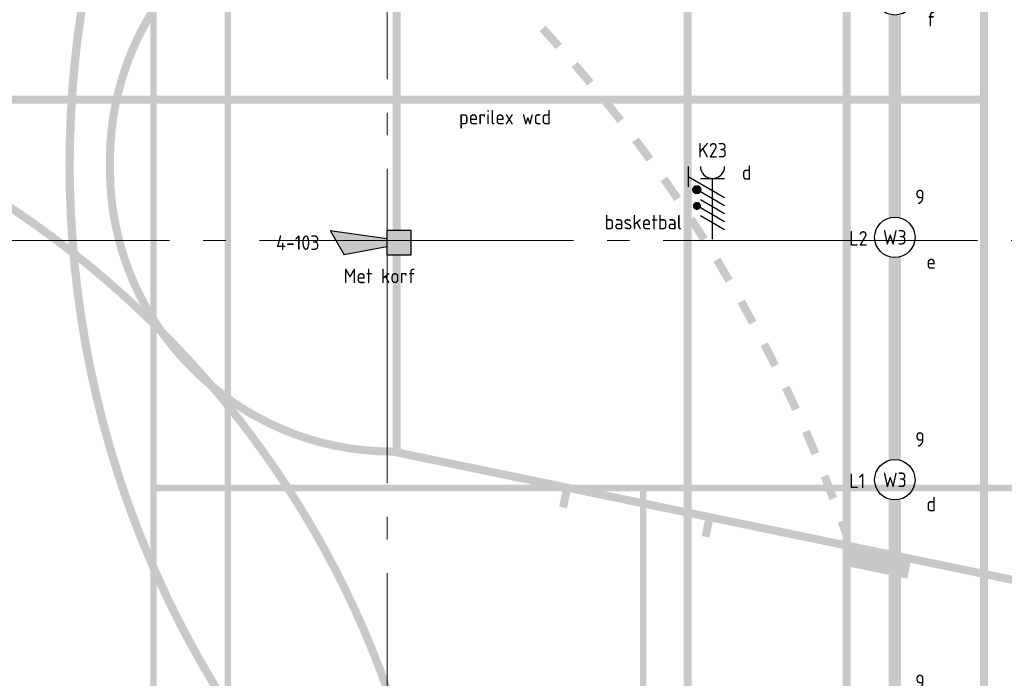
# Model space of a CAD drawing. Header units: millimetres. Extents: x -38031 to 123247, y -16330 to 129979.
# Tile 43 of 235: x -11983 to -5889, y 17767 to 21841. Entities that reach past the tile are written whole.
import ezdxf
from ezdxf.enums import TextEntityAlignment as Align

# ---------------------------------------------------------------- set-up
doc = ezdxf.new("R2010")
doc.units = ezdxf.units.MM
doc.header["$LTSCALE"] = 50
doc.linetypes.add('STYLE_11', pattern=[5, 3.88885498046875, -0.416717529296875, 0.2777862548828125, -0.4166412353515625])
for name, color, linetype in [('AL$1A---_ALGEMEEN', 8, 'Continuous'), ('AM$1A---_ARCERING', 8, 'Continuous'), ('BOUWKUNDIG', 8, 'Continuous'), ('EB6511--_ATTRIB', 2, 'Continuous'), ('EL6222--', 3, 'Continuous'), ('EL6511--', 3, 'Continuous')]:
    doc.layers.add(name, color=color, linetype=linetype)
doc.layers.add('Armaturen levering door W-aannemer', color=3, linetype='Continuous', plot=False)
doc.layers.add('stramien', color=1, linetype='STYLE_11', lineweight=15)
doc.styles.add('BURO-018', font='iso.shx', dxfattribs={"height": 90})

# ---------------------------------------------------------------- blocks, each defined once
blk = doc.blocks.new('1115B6LL1500')
at = {"color": 0, "linetype": 'Continuous'}
blk.add_circle((0, 0), 2.5, dxfattribs=at)
at = {"color": 0}
for points in [[(-2.5, 0.75), (-15, 0.75), (-2.5, -0.75), (-15, -0.75)], [(2.5, 0.75), (15, 0.75), (2.5, -0.75), (15, -0.75)]]:
    blk.add_solid(points, dxfattribs=at)
at = {"color": 0, "linetype": 'Continuous', "style": 'BURO-018'}
for tag, p in [('E_GKAST', (0, 8)), ('E_GROEP', (0, 5)), ('E_SGROEP', (4.5, 5)), ('E_ARMCODE', (0, 0)), ('E_SLET', (4.5, -3))]:
    blk.add_attdef(tag, text='', height=1.8, dxfattribs=at).set_placement(p, align=Align.MIDDLE)
blk = doc.blocks.new('E00418')
at = {"color": 0, "linetype": 'Continuous'}
for p, q in [((-3, 9.98205080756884), (-3, 7.482050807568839)), ((-3, 8.73205080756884), (1.5, 6.133974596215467)), ((-1.5, 8.5), (1.5, 8.499999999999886)), ((0, 1), (0, 8.5)), ((1.5, 5.13397459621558), (-1.5, 6.86602540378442)), ((1.5, 4.133974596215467), (-1.5, 5.86602540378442)), ((1.5, 3.133974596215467), (-1.5, 4.86602540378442)), ((1.5, 2.133974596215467), (-1.5, 3.86602540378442))]:
    blk.add_line(p, q, dxfattribs=at)
at = {"color": 0, "linetype": 'Continuous', "const_width": 0.5}
for points in [[(-1.68301270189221, 7.11602540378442, 1), (-2.18301270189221, 7.11602540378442, 1)], [(-1.68301270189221, 5.11602540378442, 1), (-2.18301270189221, 5.11602540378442, 1)]]:
    blk.add_lwpolyline(points, format="xyb", close=True, dxfattribs=at)
at = {"color": 0, "linetype": 'Continuous'}
blk.add_circle((-1.93301270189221, 7.11602540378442), 0.5000000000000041, dxfattribs=at)
blk.add_arc((0, 10), 1.5, 180, 0, dxfattribs=at)
at = {"color": 0, "linetype": 'Continuous', "style": 'BURO-018'}
for tag, p in [('E_GKAST', (0, 15)), ('E_GROEP', (0, 12)), ('E_SGROEP', (4.5, 12))]:
    blk.add_attdef(tag, text='', height=1.8, dxfattribs=at).set_placement(p, align=Align.MIDDLE)
at = {"color": 0, "linetype": 'Continuous', "style": 'BURO-018', "flags": 1}
for tag, height, p in [('E_VERMCODE', 1.8, (13, 12)), ('E_MATCODE', 1.799999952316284, (0, 0))]:
    blk.add_attdef(tag, text='', height=height, dxfattribs=at).set_placement(p, align=Align.MIDDLE)
blk = doc.blocks.new('Group-17')
at = {"layer": 'AM$1A---_ARCERING', "linetype": 'Continuous', "lineweight": 0}
h = blk.add_hatch(color=256, dxfattribs=at)
h.paths.add_polyline_path([(-62350.99999999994, -13252.99999999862), (-62350.99999999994, 4747.000000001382), (-71350.99999999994, 4747.000000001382), (-71350.99999999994, -13252.99999999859)])
h.paths.add_polyline_path([(-71300.99999999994, -1252.999999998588), (-71300.99999999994, 4697.000000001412), (-62400.99999999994, 4697.000000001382), (-62400.99999999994, -1252.999999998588)])
h.paths.add_polyline_path([(-62400.99999999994, -4227.999999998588), (-71300.99999999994, -4227.999999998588), (-71300.99999999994, -1302.999999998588), (-62400.99999999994, -1302.999999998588)])
h.paths.add_polyline_path([(-62400.99999999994, -13202.99999999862), (-71300.99999999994, -13202.99999999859), (-71300.99999999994, -7252.999999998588), (-62400.99999999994, -7252.999999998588)])
h.paths.add_polyline_path([(-71300.99999999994, -4277.999999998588), (-62400.99999999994, -4277.999999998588), (-62400.99999999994, -7202.999999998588), (-71300.99999999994, -7202.999999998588)])
h = blk.add_hatch(color=256, dxfattribs=at)
h.paths.add_polyline_path([(-67535.99999999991, -14330.49999999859), (-61435.99999999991, -14330.49999999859), (-61435.99999999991, -930.4999999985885), (-67535.99999999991, -930.4999999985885)])
h.paths.add_polyline_path([(-67075.99999999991, -1690.499999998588), (-67495.99999999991, -1690.499999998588), (-67495.99999999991, -970.4999999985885), (-67075.99999999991, -970.4999999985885)])
h.paths.add_polyline_path([(-67035.99999999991, -970.4999999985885), (-64505.99999999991, -970.4999999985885), (-64505.99999999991, -1690.499999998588), (-67035.99999999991, -1690.499999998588)])
h.paths.add_polyline_path([(-61935.99999999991, -1690.499999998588), (-64465.99999999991, -1690.499999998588), (-64465.99999999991, -970.4999999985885), (-61935.99999999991, -970.4999999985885)])
h.paths.add_polyline_path([(-61895.99999999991, -970.4999999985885), (-61475.99999999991, -970.4999999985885), (-61475.99999999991, -1690.499999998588), (-61895.99999999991, -1690.499999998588)])
h.paths.add_polyline_path([(-61475.99999999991, -1730.499999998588), (-61475.99999999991, -5610.499999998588), (-61895.99999999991, -5610.499999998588), (-61895.99999999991, -1730.499999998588)])
h.paths.add_polyline_path([(-61935.99999999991, -1730.499999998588), (-61935.99999999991, -5610.499999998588), (-64465.99999999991, -5610.499999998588), (-64465.99999999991, -1730.499999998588)])
h.paths.add_polyline_path([(-67035.99999999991, -5610.499999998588), (-67035.99999999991, -1730.499999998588), (-64505.99999999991, -1730.499999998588), (-64505.99999999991, -5610.499999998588)])
h.paths.add_polyline_path([(-67495.99999999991, -5610.499999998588), (-67495.99999999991, -1730.499999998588), (-67075.99999999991, -1730.499999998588), (-67075.99999999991, -5610.499999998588)])
h.paths.add_polyline_path([(-67075.99999999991, -9610.499999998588), (-67495.99999999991, -9610.499999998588), (-67495.99999999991, -5650.499999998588), (-67075.99999999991, -5650.499999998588)])
h.paths.add_polyline_path([(-67035.99999999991, -5650.499999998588), (-61935.99999999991, -5650.499999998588), (-61935.99999999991, -9610.499999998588), (-67035.99999999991, -9610.499999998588)])
h.paths.add_polyline_path([(-61895.99999999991, -9610.499999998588), (-61895.99999999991, -5650.499999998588), (-61475.99999999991, -5650.499999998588), (-61475.99999999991, -9610.499999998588)])
h.paths.add_polyline_path([(-61475.99999999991, -13530.49999999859), (-61895.99999999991, -13530.49999999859), (-61895.99999999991, -9650.499999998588), (-61475.99999999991, -9650.499999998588)])
h.paths.add_polyline_path([(-61935.99999999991, -9650.499999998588), (-61935.99999999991, -13530.49999999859), (-64465.99999999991, -13530.49999999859), (-64465.99999999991, -9650.499999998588)])
h.paths.add_polyline_path([(-67035.99999999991, -9650.499999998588), (-64505.99999999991, -9650.499999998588), (-64505.99999999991, -13530.49999999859), (-67035.99999999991, -13530.49999999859)])
h.paths.add_polyline_path([(-67075.99999999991, -9650.499999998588), (-67075.99999999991, -13530.49999999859), (-67495.99999999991, -13530.49999999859), (-67495.99999999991, -9650.499999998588)])
h.paths.add_polyline_path([(-67075.99999999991, -13570.49999999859), (-67075.99999999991, -14290.49999999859), (-67495.99999999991, -14290.49999999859), (-67495.99999999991, -13570.49999999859)])
h.paths.add_polyline_path([(-67035.99999999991, -14290.49999999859), (-67035.99999999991, -13570.49999999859), (-64505.99999999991, -13570.49999999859), (-64505.99999999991, -14290.49999999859)])
h.paths.add_polyline_path([(-64465.99999999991, -13570.49999999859), (-61935.99999999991, -13570.49999999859), (-61935.99999999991, -14290.49999999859), (-64465.99999999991, -14290.49999999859)])
h.paths.add_polyline_path([(-61475.99999999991, -13570.49999999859), (-61475.99999999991, -14290.49999999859), (-61895.99999999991, -14290.49999999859), (-61895.99999999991, -13570.49999999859)])
h = blk.add_hatch(color=256, dxfattribs=at)
edge = h.paths.add_edge_path()
edge.add_line((-60235.99999999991, -1430.499999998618), (-60235.99999999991, -1380.499999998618))
edge.add_line((-60235.99999999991, -1380.499999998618), (-61810.99999999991, -1380.499999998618))
edge.add_arc((-61810.99999999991, -7630.499999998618), 6250, 90, 180)
edge.add_arc((-61810.99999999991, -7630.499999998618), 6250, 180, 270)
edge.add_line((-61810.99999999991, -13880.49999999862), (-60235.99999999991, -13880.49999999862))
edge.add_line((-60235.99999999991, -13880.49999999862), (-60235.99999999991, -13830.49999999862))
edge.add_line((-60235.99999999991, -13830.49999999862), (-61810.69319999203, -13830.49999999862))
edge.add_arc((-61810.92198962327, -7632.300342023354), 6198.199662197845, 181.3896675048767, 270.0021149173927, ccw=False)
edge.add_line((-68007.2986344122, -7782.618432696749), (-68010.9888801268, -7630.499999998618))
edge.add_line((-68010.9888801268, -7630.499999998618), (-68007.2986344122, -7478.381567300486))
edge.add_arc((-61810.9219896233, -7628.699657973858), 6198.199662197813, 89.99788508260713, 178.6103324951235, ccw=False)
edge.add_line((-61810.69319999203, -1430.499999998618), (-60235.99999999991, -1430.499999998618))
h = blk.add_hatch(color=256, dxfattribs=at)
h.paths.add_polyline_path([(-64185.99999999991, -3530.499999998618), (-82185.99999999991, -3530.499999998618), (-82185.99999999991, -12530.49999999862), (-64185.99999999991, -12530.49999999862)])
h.paths.add_polyline_path([(-70185.99999999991, -12480.49999999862), (-70185.99999999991, -3580.499999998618), (-64235.99999999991, -3580.499999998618), (-64235.99999999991, -12480.49999999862)])
h.paths.add_polyline_path([(-82135.99999999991, -12480.49999999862), (-82135.99999999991, -3580.499999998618), (-76185.99999999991, -3580.499999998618), (-76185.99999999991, -12480.49999999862)])
h.paths.add_polyline_path([(-73160.99999999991, -12480.49999999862), (-73160.99999999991, -3580.499999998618), (-70235.99999999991, -3580.499999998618), (-70235.99999999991, -12480.49999999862)])
h.paths.add_polyline_path([(-76135.99999999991, -3580.499999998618), (-73210.99999999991, -3580.499999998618), (-73210.99999999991, -12480.49999999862), (-76135.99999999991, -12480.49999999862)])
h = blk.add_hatch(color=256, dxfattribs=at)
edge = h.paths.add_edge_path()
edge.add_line((-60235.99999999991, -4681.55924428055), (-60235.99999999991, -4630.499999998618))
edge.add_line((-60235.99999999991, -4630.499999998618), (-61949.69555563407, -4985.108999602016))
edge.add_line((-61949.69555563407, -4985.108999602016), (-61969.95892703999, -4887.183539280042))
edge.add_line((-61969.95892703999, -4887.183539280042), (-62018.92165720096, -4897.315224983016))
edge.add_line((-62018.92165720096, -4897.315224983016), (-61998.65828579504, -4995.240685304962))
edge.add_line((-61998.65828579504, -4995.240685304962), (-62831.02469853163, -5167.479342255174))
edge.add_line((-62831.02469853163, -5167.479342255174), (-62851.28806993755, -5069.553881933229))
edge.add_line((-62851.28806993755, -5069.553881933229), (-63242.98991122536, -5150.607367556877))
edge.add_line((-63242.98991122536, -5150.607367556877), (-63222.72653981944, -5248.532827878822))
edge.add_line((-63222.72653981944, -5248.532827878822), (-64055.09295255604, -5420.771484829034))
edge.add_line((-64055.09295255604, -5420.771484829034), (-64075.35632396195, -5322.846024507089))
edge.add_line((-64075.35632396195, -5322.846024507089), (-64124.31905412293, -5332.977710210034))
edge.add_line((-64124.31905412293, -5332.977710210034), (-64104.05568271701, -5430.903170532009))
edge.add_line((-64104.05568271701, -5430.903170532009), (-64936.4220954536, -5603.141827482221))
edge.add_line((-64936.4220954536, -5603.141827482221), (-64956.68546685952, -5505.216367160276))
edge.add_line((-64956.68546685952, -5505.216367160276), (-65005.64819702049, -5515.348052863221))
edge.add_line((-65005.64819702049, -5515.348052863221), (-64985.38482561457, -5613.273513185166))
edge.add_line((-64985.38482561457, -5613.273513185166), (-66035.99999999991, -5830.673619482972))
edge.add_arc((-66035.99999999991, -7605.673619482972), 1775, 90, 180)
edge.add_line((-67810.99999999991, -7605.673619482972), (-67810.99999999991, -7630.499999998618))
edge.add_line((-67810.99999999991, -7630.499999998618), (-67810.99999999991, -7655.326380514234))
edge.add_arc((-66035.99999999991, -7655.326380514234), 1775, 180, 270)
edge.add_line((-66035.99999999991, -9430.326380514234), (-64985.38482561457, -9647.72648681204))
edge.add_line((-64985.38482561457, -9647.72648681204), (-65005.64819702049, -9745.651947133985))
edge.add_line((-65005.64819702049, -9745.651947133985), (-64956.68546685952, -9755.78363283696))
edge.add_line((-64956.68546685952, -9755.78363283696), (-64936.4220954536, -9657.858172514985))
edge.add_line((-64936.4220954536, -9657.858172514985), (-64104.05568271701, -9830.096829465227))
edge.add_line((-64104.05568271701, -9830.096829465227), (-64124.31905412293, -9928.022289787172))
edge.add_line((-64124.31905412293, -9928.022289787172), (-64075.35632396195, -9938.153975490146))
edge.add_line((-64075.35632396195, -9938.153975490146), (-64055.09295255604, -9840.228515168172))
edge.add_line((-64055.09295255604, -9840.228515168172), (-63222.72653981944, -10012.46717211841))
edge.add_line((-63222.72653981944, -10012.46717211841), (-63242.98991122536, -10110.39263244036))
edge.add_line((-63242.98991122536, -10110.39263244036), (-62851.28806993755, -10191.44611806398))
edge.add_line((-62851.28806993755, -10191.44611806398), (-62831.02469853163, -10093.52065774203))
edge.add_line((-62831.02469853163, -10093.52065774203), (-61998.65828579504, -10265.75931469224))
edge.add_line((-61998.65828579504, -10265.75931469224), (-62018.92165720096, -10363.68477501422))
edge.add_line((-62018.92165720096, -10363.68477501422), (-61969.95892703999, -10373.81646071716))
edge.add_line((-61969.95892703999, -10373.81646071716), (-61949.69555563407, -10275.89100039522))
edge.add_line((-61949.69555563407, -10275.89100039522), (-60235.99999999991, -10630.49999999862))
edge.add_line((-60235.99999999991, -10630.49999999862), (-60235.99999999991, -10579.44075571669))
edge.add_line((-60235.99999999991, -10579.44075571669), (-65985.99999999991, -9389.613460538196))
edge.add_line((-65985.99999999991, -9389.613460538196), (-65985.99999999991, -7630.499999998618))
edge.add_line((-65985.99999999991, -7630.499999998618), (-65985.99999999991, -5871.38653945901))
edge.add_line((-65985.99999999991, -5871.38653945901), (-60235.99999999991, -4681.55924428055))
edge = h.paths.add_edge_path()
edge.add_arc((-66035.99999999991, -7605.673619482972), 1725, 90, 180, ccw=False)
edge.add_line((-66035.99999999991, -5880.673619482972), (-66035.99999999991, -5880.678580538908))
edge.add_line((-66035.99999999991, -5880.678580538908), (-66035.99999999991, -7630.499999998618))
edge.add_line((-66035.99999999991, -7630.499999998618), (-66035.99999999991, -9380.321419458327))
edge.add_line((-66035.99999999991, -9380.321419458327), (-66035.99999999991, -9380.326380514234))
edge.add_arc((-66035.99999999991, -7655.326380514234), 1725, 180, 270, ccw=False)
edge.add_line((-67760.99999999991, -7655.326380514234), (-67760.99999999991, -7630.499999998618))
edge.add_line((-67760.99999999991, -7630.499999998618), (-67760.99999999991, -7605.673619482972))
h = blk.add_hatch(color=256, dxfattribs=at)
edge = h.paths.add_edge_path()
edge.add_line((-65090.0120865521, -6771.049958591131), (-65126.73979718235, -6804.977458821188))
edge.add_arc((-71701.00000018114, -12878.0000001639), 8950.000000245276, 41.77549822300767, 42.73043893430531, ccw=False)
edge.add_line((-65026.43936106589, -6915.388132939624), (-64989.15131280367, -6882.077452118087))
edge.add_arc((-71701.00000014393, -12878.00000012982), 9000.000000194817, 41.77549822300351, 42.73043893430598)
h = blk.add_hatch(color=256, dxfattribs=at)
edge = h.paths.add_edge_path()
edge.add_arc((-71700.99999999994, -12877.99999999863), 6000.000000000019, 0.4774703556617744, 90.00000000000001)
edge.add_line((-71700.99999999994, -6877.999999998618), (-74700.99999999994, -6877.999999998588))
edge.add_arc((-74700.99999999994, -12877.99999999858), 5999.999999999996, 90, 179.5225296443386)
edge = h.paths.add_edge_path()
edge.add_arc((-74700.99999999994, -12877.99999999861), 5949.999999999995, 90, 179.518517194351, ccw=False)
edge.add_line((-74700.99999999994, -6927.999999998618), (-71700.99999999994, -6927.999999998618))
edge.add_arc((-71700.99999999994, -12877.99999999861), 5949.999999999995, 0.4814828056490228, 90, ccw=False)
edge.add_line((-65751.21008774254, -12827.99999999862), (-80650.78991225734, -12827.99999999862))
h = blk.add_hatch(color=256, dxfattribs=at)
edge = h.paths.add_edge_path()
edge.add_line((-64890.15494146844, -6994.770479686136), (-64927.99296957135, -7027.455088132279))
edge.add_arc((-71700.99999994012, -12877.99999994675), 8949.999999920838, 39.86561680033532, 40.82055751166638, ccw=False)
edge.add_line((-64831.42796891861, -7141.147194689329), (-64793.05047153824, -7109.09773767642))
edge.add_arc((-71700.99999972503, -12877.99999977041), 8999.99999964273, 39.86561680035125, 40.82055751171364)
h = blk.add_hatch(color=256, dxfattribs=at)
edge = h.paths.add_edge_path()
edge.add_line((-64697.86487647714, -7225.027468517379), (-64736.77118271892, -7256.432871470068))
edge.add_arc((-71701.00000008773, -12878.00000006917), 8950.00000011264, 37.95573537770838, 38.91067608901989, ccw=False)
edge.add_line((-64644.04890452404, -7373.280094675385), (-64604.6245967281, -7342.527469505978))
edge.add_arc((-71700.99999991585, -12877.99999993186), 8999.999999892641, 37.95573537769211, 38.91067608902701)
h = blk.add_hatch(color=256, dxfattribs=at)
edge = h.paths.add_edge_path()
edge.add_arc((-71700.99999998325, -12877.9999999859), 8949.999999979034, 36.0458539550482, 37.00079466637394)
edge.add_line((-64553.28689052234, -7491.656406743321), (-64513.35553236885, -7461.565101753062))
edge.add_arc((-71701.0000000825, -12878.00000006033), 9000.00000010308, 36.04585395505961, 37.00079466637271, ccw=False)
edge.add_line((-64424.08303591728, -7582.107299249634), (-64464.51035238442, -7611.52892536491))
h = blk.add_hatch(color=256, dxfattribs=at)
edge = h.paths.add_edge_path()
edge.add_line((-64336.83190528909, -7704.120578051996), (-64377.7439502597, -7732.864352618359))
edge.add_arc((-71701.00000003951, -12878.00000002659), 8950.000000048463, 34.13597253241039, 35.09091324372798, ccw=False)
edge.add_line((-64293.01178592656, -7855.628984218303), (-64251.62637690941, -7827.571045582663))
edge.add_arc((-71701.00000008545, -12878.00000005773), 9000.000000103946, 34.13597253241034, 35.09091324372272)
h = blk.add_hatch(color=256, dxfattribs=at)
edge = h.paths.add_edge_path()
edge.add_line((-64168.49011898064, -7952.424410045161), (-64210.33739609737, -7979.78871887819))
edge.add_arc((-71700.99999966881, -12877.99999978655), 8949.999999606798, 32.22609110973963, 33.18103182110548, ccw=False)
edge.add_line((-64129.74374588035, -8105.309067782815), (-64087.44622490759, -8078.645989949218))
edge.add_arc((-71700.99999941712, -12877.99999963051), 8999.99999931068, 32.2260911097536, 33.18103182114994)
h = blk.add_hatch(color=256, dxfattribs=at)
edge = h.paths.add_edge_path()
edge.add_line((-64008.51720688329, -8206.200723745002), (-64051.25322240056, -8232.15516416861))
edge.add_arc((-71701.0000001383, -12878.00000007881), 8950.000000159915, 30.316209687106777, 31.271150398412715, ccw=False)
edge.add_line((-63974.88762858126, -8360.291773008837), (-63931.72498963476, -8335.05317956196))
edge.add_arc((-71700.99999991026, -12877.99999994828), 8999.99999989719, 30.31620968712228, 31.27115039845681)
h = blk.add_hatch(color=256, dxfattribs=at)
edge = h.paths.add_edge_path()
edge.add_arc((-71700.99999996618, -12877.99999997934), 8949.999999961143, 28.40632826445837, 29.36126897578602)
edge.add_line((-63900.66817708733, -8489.683300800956), (-63857.09090433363, -8465.167565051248))
edge.add_arc((-71701.00000007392, -12878.00000003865), 9000.000000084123, 28.406328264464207, 29.36126897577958, ccw=False)
edge.add_line((-63784.63568267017, -8596.507737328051), (-63828.6154844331, -8620.293805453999))
h = blk.add_hatch(color=256, dxfattribs=at)
edge = h.paths.add_edge_path()
edge.add_arc((-71701.00000006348, -12878.00000003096), 8950.0000000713, 26.496446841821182, 27.451387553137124, ccw=False)
edge.add_line((-63691.08982675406, -8885.026294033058), (-63646.34172522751, -8862.719178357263))
edge.add_arc((-71701.00000026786, -12878.00000013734), 9000.000000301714, 26.49644684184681, 27.45138755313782)
edge.add_line((-63714.37945109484, -8729.037213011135), (-63758.74956525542, -8752.08700627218))
h = blk.add_hatch(color=256, dxfattribs=at)
edge = h.paths.add_edge_path()
edge.add_line((-63580.54140443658, -8997.516499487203), (-63625.6550633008, -9019.074741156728))
edge.add_arc((-71701.0000002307, -12878.00000010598), 8950.000000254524, 24.586565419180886, 25.541506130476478, ccw=False)
edge.add_line((-63562.46345121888, -9154.195111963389), (-63516.99676658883, -9133.39173270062))
edge.add_arc((-71701.00000002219, -12878.00000000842), 9000.000000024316, 24.58656541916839, 25.54150613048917)
h = blk.add_hatch(color=256, dxfattribs=at)
edge = h.paths.add_edge_path()
edge.add_line((-63455.72546297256, -9270.307134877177), (-63501.53254373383, -9290.34987301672))
edge.add_arc((-71701.00000029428, -12878.00000012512), 8950.00000032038, 22.676683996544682, 23.631624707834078, ccw=False)
edge.add_line((-63442.87926609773, -9427.501203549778), (-63396.74451339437, -9408.224673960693))
edge.add_arc((-71700.99999993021, -12877.99999996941), 8999.999999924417, 22.67668399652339, 23.63162470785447)
h = blk.add_hatch(color=256, dxfattribs=at)
edge = h.paths.add_edge_path()
edge.add_arc((-71701.0000000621, -12878.00000002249), 8950.000000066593, 20.766802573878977, 21.721743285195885, ccw=False)
edge.add_line((-63332.47013348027, -9704.640916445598), (-63285.71856998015, -9686.912653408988))
edge.add_arc((-71700.99999981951, -12877.99999993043), 8999.999999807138, 20.76680257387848, 21.72174328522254)
edge.add_line((-63340.07030145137, -9547.106039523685), (-63386.51991088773, -9565.611005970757))
h = blk.add_hatch(color=256, dxfattribs=at)
edge = h.paths.add_edge_path()
edge.add_arc((-71700.99999903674, -12877.99999965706), 8949.999998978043, 19.2421680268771, 19.81186186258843)
edge.add_line((-63280.74494770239, -9844.5523155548), (-63250.99999999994, -9833.836518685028))
at = {"layer": 'AL$1A---_ALGEMEEN', "color": 0}
blk.add_solid([(-63250.99999999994, -12877.99999999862), (-63250.99999999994, 7122.000000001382), (-63200.99999999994, -12877.99999999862), (-63200.99999999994, 7122.000000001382)], dxfattribs=at)
blk = doc.blocks.new('Group-57')
at = {"layer": 'AM$1A---_ARCERING', "linetype": 'Continuous', "lineweight": 0}
h = blk.add_hatch(color=256, dxfattribs=at)
h.paths.add_polyline_path([(-62350.99999999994, -13252.99999999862), (-62350.99999999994, 4747.000000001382), (-71350.99999999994, 4747.000000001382), (-71350.99999999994, -13252.99999999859)])
h.paths.add_polyline_path([(-71300.99999999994, -1252.999999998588), (-71300.99999999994, 4697.000000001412), (-62400.99999999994, 4697.000000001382), (-62400.99999999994, -1252.999999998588)])
h.paths.add_polyline_path([(-62400.99999999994, -4227.999999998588), (-71300.99999999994, -4227.999999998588), (-71300.99999999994, -1302.999999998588), (-62400.99999999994, -1302.999999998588)])
h.paths.add_polyline_path([(-62400.99999999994, -13202.99999999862), (-71300.99999999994, -13202.99999999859), (-71300.99999999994, -7252.999999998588), (-62400.99999999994, -7252.999999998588)])
h.paths.add_polyline_path([(-71300.99999999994, -4277.999999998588), (-62400.99999999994, -4277.999999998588), (-62400.99999999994, -7202.999999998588), (-71300.99999999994, -7202.999999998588)])
h = blk.add_hatch(color=256, dxfattribs=at)
h.paths.add_polyline_path([(-67535.99999999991, -14330.49999999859), (-61435.99999999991, -14330.49999999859), (-61435.99999999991, -930.4999999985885), (-67535.99999999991, -930.4999999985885)])
h.paths.add_polyline_path([(-67075.99999999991, -1690.499999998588), (-67495.99999999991, -1690.499999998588), (-67495.99999999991, -970.4999999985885), (-67075.99999999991, -970.4999999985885)])
h.paths.add_polyline_path([(-67035.99999999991, -970.4999999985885), (-64505.99999999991, -970.4999999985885), (-64505.99999999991, -1690.499999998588), (-67035.99999999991, -1690.499999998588)])
h.paths.add_polyline_path([(-61935.99999999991, -1690.499999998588), (-64465.99999999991, -1690.499999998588), (-64465.99999999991, -970.4999999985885), (-61935.99999999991, -970.4999999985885)])
h.paths.add_polyline_path([(-61895.99999999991, -970.4999999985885), (-61475.99999999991, -970.4999999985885), (-61475.99999999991, -1690.499999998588), (-61895.99999999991, -1690.499999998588)])
h.paths.add_polyline_path([(-61475.99999999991, -1730.499999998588), (-61475.99999999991, -5610.499999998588), (-61895.99999999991, -5610.499999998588), (-61895.99999999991, -1730.499999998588)])
h.paths.add_polyline_path([(-61935.99999999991, -1730.499999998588), (-61935.99999999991, -5610.499999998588), (-64465.99999999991, -5610.499999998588), (-64465.99999999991, -1730.499999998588)])
h.paths.add_polyline_path([(-67035.99999999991, -5610.499999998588), (-67035.99999999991, -1730.499999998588), (-64505.99999999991, -1730.499999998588), (-64505.99999999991, -5610.499999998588)])
h.paths.add_polyline_path([(-67495.99999999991, -5610.499999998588), (-67495.99999999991, -1730.499999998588), (-67075.99999999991, -1730.499999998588), (-67075.99999999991, -5610.499999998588)])
h.paths.add_polyline_path([(-67075.99999999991, -9610.499999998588), (-67495.99999999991, -9610.499999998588), (-67495.99999999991, -5650.499999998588), (-67075.99999999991, -5650.499999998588)])
h.paths.add_polyline_path([(-67035.99999999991, -5650.499999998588), (-61935.99999999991, -5650.499999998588), (-61935.99999999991, -9610.499999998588), (-67035.99999999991, -9610.499999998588)])
h.paths.add_polyline_path([(-61895.99999999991, -9610.499999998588), (-61895.99999999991, -5650.499999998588), (-61475.99999999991, -5650.499999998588), (-61475.99999999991, -9610.499999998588)])
h.paths.add_polyline_path([(-61475.99999999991, -13530.49999999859), (-61895.99999999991, -13530.49999999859), (-61895.99999999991, -9650.499999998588), (-61475.99999999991, -9650.499999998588)])
h.paths.add_polyline_path([(-61935.99999999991, -9650.499999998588), (-61935.99999999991, -13530.49999999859), (-64465.99999999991, -13530.49999999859), (-64465.99999999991, -9650.499999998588)])
h.paths.add_polyline_path([(-67035.99999999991, -9650.499999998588), (-64505.99999999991, -9650.499999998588), (-64505.99999999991, -13530.49999999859), (-67035.99999999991, -13530.49999999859)])
h.paths.add_polyline_path([(-67075.99999999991, -9650.499999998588), (-67075.99999999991, -13530.49999999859), (-67495.99999999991, -13530.49999999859), (-67495.99999999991, -9650.499999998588)])
h.paths.add_polyline_path([(-67075.99999999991, -13570.49999999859), (-67075.99999999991, -14290.49999999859), (-67495.99999999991, -14290.49999999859), (-67495.99999999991, -13570.49999999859)])
h.paths.add_polyline_path([(-67035.99999999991, -14290.49999999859), (-67035.99999999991, -13570.49999999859), (-64505.99999999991, -13570.49999999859), (-64505.99999999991, -14290.49999999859)])
h.paths.add_polyline_path([(-64465.99999999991, -13570.49999999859), (-61935.99999999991, -13570.49999999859), (-61935.99999999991, -14290.49999999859), (-64465.99999999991, -14290.49999999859)])
h.paths.add_polyline_path([(-61475.99999999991, -13570.49999999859), (-61475.99999999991, -14290.49999999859), (-61895.99999999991, -14290.49999999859), (-61895.99999999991, -13570.49999999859)])
h = blk.add_hatch(color=256, dxfattribs=at)
edge = h.paths.add_edge_path()
edge.add_line((-60235.99999999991, -1430.499999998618), (-60235.99999999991, -1380.499999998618))
edge.add_line((-60235.99999999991, -1380.499999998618), (-61810.99999999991, -1380.499999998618))
edge.add_arc((-61810.99999999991, -7630.499999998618), 6250, 90, 180)
edge.add_arc((-61810.99999999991, -7630.499999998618), 6250, 180, 270)
edge.add_line((-61810.99999999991, -13880.49999999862), (-60235.99999999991, -13880.49999999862))
edge.add_line((-60235.99999999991, -13880.49999999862), (-60235.99999999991, -13830.49999999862))
edge.add_line((-60235.99999999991, -13830.49999999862), (-61810.69319999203, -13830.49999999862))
edge.add_arc((-61810.92198962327, -7632.300342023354), 6198.199662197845, 181.3896675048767, 270.0021149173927, ccw=False)
edge.add_line((-68007.2986344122, -7782.618432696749), (-68010.9888801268, -7630.499999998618))
edge.add_line((-68010.9888801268, -7630.499999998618), (-68007.2986344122, -7478.381567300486))
edge.add_arc((-61810.9219896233, -7628.699657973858), 6198.199662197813, 89.99788508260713, 178.6103324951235, ccw=False)
edge.add_line((-61810.69319999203, -1430.499999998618), (-60235.99999999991, -1430.499999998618))
h = blk.add_hatch(color=256, dxfattribs=at)
h.paths.add_polyline_path([(-64185.99999999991, -3530.499999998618), (-82185.99999999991, -3530.499999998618), (-82185.99999999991, -12530.49999999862), (-64185.99999999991, -12530.49999999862)])
h.paths.add_polyline_path([(-70185.99999999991, -12480.49999999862), (-70185.99999999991, -3580.499999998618), (-64235.99999999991, -3580.499999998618), (-64235.99999999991, -12480.49999999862)])
h.paths.add_polyline_path([(-82135.99999999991, -12480.49999999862), (-82135.99999999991, -3580.499999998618), (-76185.99999999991, -3580.499999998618), (-76185.99999999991, -12480.49999999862)])
h.paths.add_polyline_path([(-73160.99999999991, -12480.49999999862), (-73160.99999999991, -3580.499999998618), (-70235.99999999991, -3580.499999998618), (-70235.99999999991, -12480.49999999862)])
h.paths.add_polyline_path([(-76135.99999999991, -3580.499999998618), (-73210.99999999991, -3580.499999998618), (-73210.99999999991, -12480.49999999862), (-76135.99999999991, -12480.49999999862)])
h = blk.add_hatch(color=256, dxfattribs=at)
edge = h.paths.add_edge_path()
edge.add_line((-60235.99999999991, -4681.55924428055), (-60235.99999999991, -4630.499999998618))
edge.add_line((-60235.99999999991, -4630.499999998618), (-61949.69555563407, -4985.108999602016))
edge.add_line((-61949.69555563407, -4985.108999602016), (-61969.95892703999, -4887.183539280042))
edge.add_line((-61969.95892703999, -4887.183539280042), (-62018.92165720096, -4897.315224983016))
edge.add_line((-62018.92165720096, -4897.315224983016), (-61998.65828579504, -4995.240685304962))
edge.add_line((-61998.65828579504, -4995.240685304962), (-62831.02469853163, -5167.479342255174))
edge.add_line((-62831.02469853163, -5167.479342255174), (-62851.28806993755, -5069.553881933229))
edge.add_line((-62851.28806993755, -5069.553881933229), (-63242.98991122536, -5150.607367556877))
edge.add_line((-63242.98991122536, -5150.607367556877), (-63222.72653981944, -5248.532827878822))
edge.add_line((-63222.72653981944, -5248.532827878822), (-64055.09295255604, -5420.771484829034))
edge.add_line((-64055.09295255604, -5420.771484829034), (-64075.35632396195, -5322.846024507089))
edge.add_line((-64075.35632396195, -5322.846024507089), (-64124.31905412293, -5332.977710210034))
edge.add_line((-64124.31905412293, -5332.977710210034), (-64104.05568271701, -5430.903170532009))
edge.add_line((-64104.05568271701, -5430.903170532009), (-64936.4220954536, -5603.141827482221))
edge.add_line((-64936.4220954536, -5603.141827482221), (-64956.68546685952, -5505.216367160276))
edge.add_line((-64956.68546685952, -5505.216367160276), (-65005.64819702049, -5515.348052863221))
edge.add_line((-65005.64819702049, -5515.348052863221), (-64985.38482561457, -5613.273513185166))
edge.add_line((-64985.38482561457, -5613.273513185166), (-66035.99999999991, -5830.673619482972))
edge.add_arc((-66035.99999999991, -7605.673619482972), 1775, 90, 180)
edge.add_line((-67810.99999999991, -7605.673619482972), (-67810.99999999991, -7630.499999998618))
edge.add_line((-67810.99999999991, -7630.499999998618), (-67810.99999999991, -7655.326380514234))
edge.add_arc((-66035.99999999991, -7655.326380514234), 1775, 180, 270)
edge.add_line((-66035.99999999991, -9430.326380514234), (-64985.38482561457, -9647.72648681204))
edge.add_line((-64985.38482561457, -9647.72648681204), (-65005.64819702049, -9745.651947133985))
edge.add_line((-65005.64819702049, -9745.651947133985), (-64956.68546685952, -9755.78363283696))
edge.add_line((-64956.68546685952, -9755.78363283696), (-64936.4220954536, -9657.858172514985))
edge.add_line((-64936.4220954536, -9657.858172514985), (-64104.05568271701, -9830.096829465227))
edge.add_line((-64104.05568271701, -9830.096829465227), (-64124.31905412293, -9928.022289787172))
edge.add_line((-64124.31905412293, -9928.022289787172), (-64075.35632396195, -9938.153975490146))
edge.add_line((-64075.35632396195, -9938.153975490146), (-64055.09295255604, -9840.228515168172))
edge.add_line((-64055.09295255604, -9840.228515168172), (-63222.72653981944, -10012.46717211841))
edge.add_line((-63222.72653981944, -10012.46717211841), (-63242.98991122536, -10110.39263244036))
edge.add_line((-63242.98991122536, -10110.39263244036), (-62851.28806993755, -10191.44611806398))
edge.add_line((-62851.28806993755, -10191.44611806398), (-62831.02469853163, -10093.52065774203))
edge.add_line((-62831.02469853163, -10093.52065774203), (-61998.65828579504, -10265.75931469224))
edge.add_line((-61998.65828579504, -10265.75931469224), (-62018.92165720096, -10363.68477501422))
edge.add_line((-62018.92165720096, -10363.68477501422), (-61969.95892703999, -10373.81646071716))
edge.add_line((-61969.95892703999, -10373.81646071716), (-61949.69555563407, -10275.89100039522))
edge.add_line((-61949.69555563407, -10275.89100039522), (-60235.99999999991, -10630.49999999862))
edge.add_line((-60235.99999999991, -10630.49999999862), (-60235.99999999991, -10579.44075571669))
edge.add_line((-60235.99999999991, -10579.44075571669), (-65985.99999999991, -9389.613460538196))
edge.add_line((-65985.99999999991, -9389.613460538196), (-65985.99999999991, -7630.499999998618))
edge.add_line((-65985.99999999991, -7630.499999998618), (-65985.99999999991, -5871.38653945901))
edge.add_line((-65985.99999999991, -5871.38653945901), (-60235.99999999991, -4681.55924428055))
edge = h.paths.add_edge_path()
edge.add_arc((-66035.99999999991, -7605.673619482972), 1725, 90, 180, ccw=False)
edge.add_line((-66035.99999999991, -5880.673619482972), (-66035.99999999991, -5880.678580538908))
edge.add_line((-66035.99999999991, -5880.678580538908), (-66035.99999999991, -7630.499999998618))
edge.add_line((-66035.99999999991, -7630.499999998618), (-66035.99999999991, -9380.321419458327))
edge.add_line((-66035.99999999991, -9380.321419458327), (-66035.99999999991, -9380.326380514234))
edge.add_arc((-66035.99999999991, -7655.326380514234), 1725, 180, 270, ccw=False)
edge.add_line((-67760.99999999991, -7655.326380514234), (-67760.99999999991, -7630.499999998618))
edge.add_line((-67760.99999999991, -7630.499999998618), (-67760.99999999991, -7605.673619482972))
h = blk.add_hatch(color=256, dxfattribs=at)
edge = h.paths.add_edge_path()
edge.add_line((-65090.0120865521, -6771.049958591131), (-65126.73979718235, -6804.977458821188))
edge.add_arc((-71701.00000018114, -12878.0000001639), 8950.000000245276, 41.77549822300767, 42.73043893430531, ccw=False)
edge.add_line((-65026.43936106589, -6915.388132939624), (-64989.15131280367, -6882.077452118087))
edge.add_arc((-71701.00000014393, -12878.00000012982), 9000.000000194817, 41.77549822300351, 42.73043893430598)
h = blk.add_hatch(color=256, dxfattribs=at)
edge = h.paths.add_edge_path()
edge.add_arc((-71700.99999999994, -12877.99999999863), 6000.000000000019, 0.4774703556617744, 90.00000000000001)
edge.add_line((-71700.99999999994, -6877.999999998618), (-74700.99999999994, -6877.999999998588))
edge.add_arc((-74700.99999999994, -12877.99999999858), 5999.999999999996, 90, 179.5225296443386)
edge = h.paths.add_edge_path()
edge.add_arc((-74700.99999999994, -12877.99999999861), 5949.999999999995, 90, 179.518517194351, ccw=False)
edge.add_line((-74700.99999999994, -6927.999999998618), (-71700.99999999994, -6927.999999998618))
edge.add_arc((-71700.99999999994, -12877.99999999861), 5949.999999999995, 0.4814828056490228, 90, ccw=False)
edge.add_line((-65751.21008774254, -12827.99999999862), (-80650.78991225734, -12827.99999999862))
h = blk.add_hatch(color=256, dxfattribs=at)
edge = h.paths.add_edge_path()
edge.add_line((-64890.15494146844, -6994.770479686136), (-64927.99296957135, -7027.455088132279))
edge.add_arc((-71700.99999994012, -12877.99999994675), 8949.999999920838, 39.86561680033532, 40.82055751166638, ccw=False)
edge.add_line((-64831.42796891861, -7141.147194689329), (-64793.05047153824, -7109.09773767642))
edge.add_arc((-71700.99999972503, -12877.99999977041), 8999.99999964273, 39.86561680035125, 40.82055751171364)
h = blk.add_hatch(color=256, dxfattribs=at)
edge = h.paths.add_edge_path()
edge.add_line((-64697.86487647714, -7225.027468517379), (-64736.77118271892, -7256.432871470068))
edge.add_arc((-71701.00000008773, -12878.00000006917), 8950.00000011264, 37.95573537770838, 38.91067608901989, ccw=False)
edge.add_line((-64644.04890452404, -7373.280094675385), (-64604.6245967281, -7342.527469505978))
edge.add_arc((-71700.99999991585, -12877.99999993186), 8999.999999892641, 37.95573537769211, 38.91067608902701)
h = blk.add_hatch(color=256, dxfattribs=at)
edge = h.paths.add_edge_path()
edge.add_arc((-71700.99999998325, -12877.9999999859), 8949.999999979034, 36.0458539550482, 37.00079466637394)
edge.add_line((-64553.28689052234, -7491.656406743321), (-64513.35553236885, -7461.565101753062))
edge.add_arc((-71701.0000000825, -12878.00000006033), 9000.00000010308, 36.04585395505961, 37.00079466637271, ccw=False)
edge.add_line((-64424.08303591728, -7582.107299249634), (-64464.51035238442, -7611.52892536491))
h = blk.add_hatch(color=256, dxfattribs=at)
edge = h.paths.add_edge_path()
edge.add_line((-64336.83190528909, -7704.120578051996), (-64377.7439502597, -7732.864352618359))
edge.add_arc((-71701.00000003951, -12878.00000002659), 8950.000000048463, 34.13597253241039, 35.09091324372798, ccw=False)
edge.add_line((-64293.01178592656, -7855.628984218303), (-64251.62637690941, -7827.571045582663))
edge.add_arc((-71701.00000008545, -12878.00000005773), 9000.000000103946, 34.13597253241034, 35.09091324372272)
h = blk.add_hatch(color=256, dxfattribs=at)
edge = h.paths.add_edge_path()
edge.add_line((-64168.49011898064, -7952.424410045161), (-64210.33739609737, -7979.78871887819))
edge.add_arc((-71700.99999966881, -12877.99999978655), 8949.999999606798, 32.22609110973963, 33.18103182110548, ccw=False)
edge.add_line((-64129.74374588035, -8105.309067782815), (-64087.44622490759, -8078.645989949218))
edge.add_arc((-71700.99999941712, -12877.99999963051), 8999.99999931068, 32.2260911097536, 33.18103182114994)
h = blk.add_hatch(color=256, dxfattribs=at)
edge = h.paths.add_edge_path()
edge.add_line((-64008.51720688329, -8206.200723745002), (-64051.25322240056, -8232.15516416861))
edge.add_arc((-71701.0000001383, -12878.00000007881), 8950.000000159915, 30.316209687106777, 31.271150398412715, ccw=False)
edge.add_line((-63974.88762858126, -8360.291773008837), (-63931.72498963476, -8335.05317956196))
edge.add_arc((-71700.99999991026, -12877.99999994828), 8999.99999989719, 30.31620968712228, 31.27115039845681)
h = blk.add_hatch(color=256, dxfattribs=at)
edge = h.paths.add_edge_path()
edge.add_arc((-71700.99999996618, -12877.99999997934), 8949.999999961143, 28.40632826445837, 29.36126897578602)
edge.add_line((-63900.66817708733, -8489.683300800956), (-63857.09090433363, -8465.167565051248))
edge.add_arc((-71701.00000007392, -12878.00000003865), 9000.000000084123, 28.406328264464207, 29.36126897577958, ccw=False)
edge.add_line((-63784.63568267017, -8596.507737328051), (-63828.6154844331, -8620.293805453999))
h = blk.add_hatch(color=256, dxfattribs=at)
edge = h.paths.add_edge_path()
edge.add_arc((-71701.00000006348, -12878.00000003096), 8950.0000000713, 26.496446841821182, 27.451387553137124, ccw=False)
edge.add_line((-63691.08982675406, -8885.026294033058), (-63646.34172522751, -8862.719178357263))
edge.add_arc((-71701.00000026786, -12878.00000013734), 9000.000000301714, 26.49644684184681, 27.45138755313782)
edge.add_line((-63714.37945109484, -8729.037213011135), (-63758.74956525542, -8752.08700627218))
h = blk.add_hatch(color=256, dxfattribs=at)
edge = h.paths.add_edge_path()
edge.add_line((-63580.54140443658, -8997.516499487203), (-63625.6550633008, -9019.074741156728))
edge.add_arc((-71701.0000002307, -12878.00000010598), 8950.000000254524, 24.586565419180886, 25.541506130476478, ccw=False)
edge.add_line((-63562.46345121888, -9154.195111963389), (-63516.99676658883, -9133.39173270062))
edge.add_arc((-71701.00000002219, -12878.00000000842), 9000.000000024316, 24.58656541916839, 25.54150613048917)
h = blk.add_hatch(color=256, dxfattribs=at)
edge = h.paths.add_edge_path()
edge.add_line((-63455.72546297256, -9270.307134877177), (-63501.53254373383, -9290.34987301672))
edge.add_arc((-71701.00000029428, -12878.00000012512), 8950.00000032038, 22.676683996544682, 23.631624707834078, ccw=False)
edge.add_line((-63442.87926609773, -9427.501203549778), (-63396.74451339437, -9408.224673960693))
edge.add_arc((-71700.99999993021, -12877.99999996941), 8999.999999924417, 22.67668399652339, 23.63162470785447)
h = blk.add_hatch(color=256, dxfattribs=at)
edge = h.paths.add_edge_path()
edge.add_arc((-71701.0000000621, -12878.00000002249), 8950.000000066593, 20.766802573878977, 21.721743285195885, ccw=False)
edge.add_line((-63332.47013348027, -9704.640916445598), (-63285.71856998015, -9686.912653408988))
edge.add_arc((-71700.99999981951, -12877.99999993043), 8999.999999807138, 20.76680257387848, 21.72174328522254)
edge.add_line((-63340.07030145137, -9547.106039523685), (-63386.51991088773, -9565.611005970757))
h = blk.add_hatch(color=256, dxfattribs=at)
edge = h.paths.add_edge_path()
edge.add_arc((-71700.99999903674, -12877.99999965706), 8949.999998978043, 19.2421680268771, 19.81186186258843)
edge.add_line((-63280.74494770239, -9844.5523155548), (-63250.99999999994, -9833.836518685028))
at = {"layer": 'AL$1A---_ALGEMEEN', "color": 0}
blk.add_solid([(-63250.99999999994, -12877.99999999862), (-63250.99999999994, 7122.000000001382), (-63200.99999999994, -12877.99999999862), (-63200.99999999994, 7122.000000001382)], dxfattribs=at)
blk = doc.blocks.new('200254 W 210 11-06-2007')
at = {"layer": 'stramien', "ltscale": 10}
for p, q in [((-45909.03075223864, -11013.55463656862), (-45909.03075223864, 36216.44536343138)), ((-74199.03075223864, -4512.55463656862), (-38499.03075223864, -4512.55463656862))]:
    blk.add_line(p, q, dxfattribs=at)
at = {"layer": 'AL$1A---_ALGEMEEN'}
for name in ['Group-17', 'Group-57']:
    blk.add_blockref(name, (20161.96924776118, 3587.445363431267), dxfattribs=at)
blk = doc.blocks.new('E00028')
at = {"color": 0, "linetype": 'Continuous'}
for p, q in [((1.5, 11), (-1.5, 9.267949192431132)), ((1.5, 11), (0.5, 4)), ((-0.5, 4), (-1.5, 9.267949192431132)), ((-1.5, 4), (-1.5, 1)), ((1.5, 4), (-1.5, 4)), ((1.5, 1), (1.5, 4)), ((-1.5, 1), (1.5, 1))]:
    blk.add_line(p, q, dxfattribs=at)
for points in [[(-1.5, 9.267949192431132), (1.5, 11), (-0.5, 4), (0.5, 4)], [(-1.5, 4), (1.5, 4), (-1.5, 1), (1.5, 1)]]:
    blk.add_solid(points, dxfattribs=at)
at = {"color": 0, "linetype": 'Continuous', "style": 'BURO-018'}
blk.add_attdef('E_TEXT1', text='', height=1.8, dxfattribs=at).set_placement((0, 13.5), align=Align.MIDDLE)
at = {"color": 0, "linetype": 'Continuous', "style": 'BURO-018', "flags": 1}
blk.add_attdef('E_MATCODE', (0, 0), '', height=1.799999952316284, dxfattribs=at)

msp = doc.modelspace()

# ---------------------------------------------------------------- block references
at = {"layer": 'BOUWKUNDIG'}
msp.add_blockref('200254 W 210 11-06-2007', (36199.03075223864, 24987.56249990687), dxfattribs=at)

# ---------------------------------------------------------------- next in the draw order: block references
at = {"layer": 'Armaturen levering door W-aannemer'}
ref = msp.add_blockref('1115B6LL1500', (-6566.930422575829, 21995.26720914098), dxfattribs=dict(at, xscale=50.00000000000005, yscale=50, zscale=50, rotation=90.00000250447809))
ref.add_attrib('E_ARMCODE', 'W3', dxfattribs={"layer": '0', "color": 1, "linetype": 'Continuous', "height": 90, "style": 'BURO-018'}).set_placement((-6566.930422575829, 21995.26720914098), align=Align.MIDDLE)
ref.add_attrib('E_SLET', 'f', dxfattribs={"layer": '0', "color": 1, "linetype": 'Continuous', "height": 90, "style": 'BURO-018'}).set_placement((-6341.930422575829, 21845.26720914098), align=Align.MIDDLE)
ref.add_attrib('E_GROEP', '9', dxfattribs={"layer": '0', "color": 1, "linetype": 'Continuous', "height": 90, "style": 'BURO-018'}).set_placement((-6411.139683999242, 22245.26720914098), align=Align.MIDDLE)
ref = msp.add_blockref('1115B6LL1500', (-6566.930357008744, 20495.26720914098), dxfattribs=dict(at, xscale=50.00000000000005, yscale=50, zscale=50, rotation=90.00000250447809))
ref.add_attrib('E_ARMCODE', 'W3', dxfattribs={"layer": '0', "color": 1, "linetype": 'Continuous', "height": 90, "style": 'BURO-018'}).set_placement((-6566.930357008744, 20495.26720914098), align=Align.MIDDLE)
ref.add_attrib('E_SLET', 'e', dxfattribs={"layer": '0', "color": 1, "linetype": 'Continuous', "height": 90, "style": 'BURO-018'}).set_placement((-6341.930357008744, 20345.26720914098), align=Align.MIDDLE)
ref.add_attrib('E_GROEP', '9', dxfattribs={"layer": '0', "color": 1, "linetype": 'Continuous', "height": 90, "style": 'BURO-018'}).set_placement((-6411.139618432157, 20745.26720914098), align=Align.MIDDLE)
ref = msp.add_blockref('1115B6LL1500', (-6566.930291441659, 18995.26720914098), dxfattribs=dict(at, xscale=50.00000000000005, yscale=50, zscale=50, rotation=90.00000250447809))
ref.add_attrib('E_ARMCODE', 'W3', dxfattribs={"layer": '0', "color": 1, "linetype": 'Continuous', "height": 90, "style": 'BURO-018'}).set_placement((-6566.930291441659, 18995.26720914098), align=Align.MIDDLE)
ref.add_attrib('E_SLET', 'd', dxfattribs={"layer": '0', "color": 1, "linetype": 'Continuous', "height": 90, "style": 'BURO-018'}).set_placement((-6341.930291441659, 18845.26720914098), align=Align.MIDDLE)
ref.add_attrib('E_GROEP', '9', dxfattribs={"layer": '0', "color": 1, "linetype": 'Continuous', "height": 90, "style": 'BURO-018'}).set_placement((-6411.139552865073, 19245.26720914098), align=Align.MIDDLE)
ref = msp.add_blockref('1115B6LL1500', (-6566.930225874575, 17495.26720914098), dxfattribs=dict(at, xscale=50.00000000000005, yscale=50, zscale=50, rotation=90.00000250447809))
ref.add_attrib('E_ARMCODE', 'W3', dxfattribs={"layer": '0', "color": 1, "linetype": 'Continuous', "height": 90, "style": 'BURO-018'}).set_placement((-6566.930225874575, 17495.26720914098), align=Align.MIDDLE)
ref.add_attrib('E_SLET', 'f', dxfattribs={"layer": '0', "color": 1, "linetype": 'Continuous', "height": 90, "style": 'BURO-018'}).set_placement((-6341.930225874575, 17345.26720914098), align=Align.MIDDLE)
ref.add_attrib('E_GROEP', '9', dxfattribs={"layer": '0', "color": 1, "linetype": 'Continuous', "height": 90, "style": 'BURO-018'}).set_placement((-6411.139487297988, 17745.26720914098), align=Align.MIDDLE)
at = {"layer": 'EL6222--'}
ref = msp.add_blockref('E00418', (-7695.49152884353, 20433.8309562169), dxfattribs=dict(at, xscale=50, yscale=50, zscale=50))
ref.add_attrib('E_GROEP', 'K23', dxfattribs={"layer": '0', "color": 1, "linetype": 'Continuous', "height": 90, "style": 'BURO-018'}).set_placement((-7695.49152884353, 21033.8309562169), align=Align.MIDDLE)
ref.add_attrib('E_VERMCODE', 'basketbal', dxfattribs={"layer": '0', "color": 1, "linetype": 'Continuous', "height": 90, "style": 'BURO-018'}).set_placement((-8123.996303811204, 20589.70189244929), align=Align.MIDDLE)
at = {"layer": 'EL6511--'}
ref = msp.add_blockref('E00028', (-9510.935364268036, 20462.2279896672), dxfattribs=dict(at, xscale=50, yscale=50, zscale=50, rotation=90))
ref.add_attrib('E_TEXT1', '4-103', dxfattribs={"layer": 'EB6511--_ATTRIB', "color": 1, "linetype": 'Continuous', "height": 90, "style": 'BURO-018'}).set_placement((-10262.08659221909, 20462.2279896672), align=Align.MIDDLE)

# ---------------------------------------------------------------- next in the draw order: texts
at = {"layer": 'Armaturen levering door W-aannemer', "style": 'BURO-018'}
for s, p in [('L2', (-6849.401757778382, 20443.77958729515)), ('L1', (-6849.401692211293, 18943.77958729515))]:
    msp.add_text(s, height=90, dxfattribs=at).set_placement(p)
at = {"layer": 'EL6222--', "color": 1, "style": 'BURO-018'}
for s, p in [('perilex wcd', (-9264.099012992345, 21193.74120368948)), ('d', (-7513.586275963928, 20851.11358685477))]:
    msp.add_text(s, height=90, dxfattribs=at).set_placement(p)
at = {"layer": 'EL6511--', "color": 1, "style": 'BURO-018'}
msp.add_text('Met korf', height=90, dxfattribs=at).set_placement((-9978.217162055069, 20211.24767241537))

doc.saveas('drawing.dxf')
